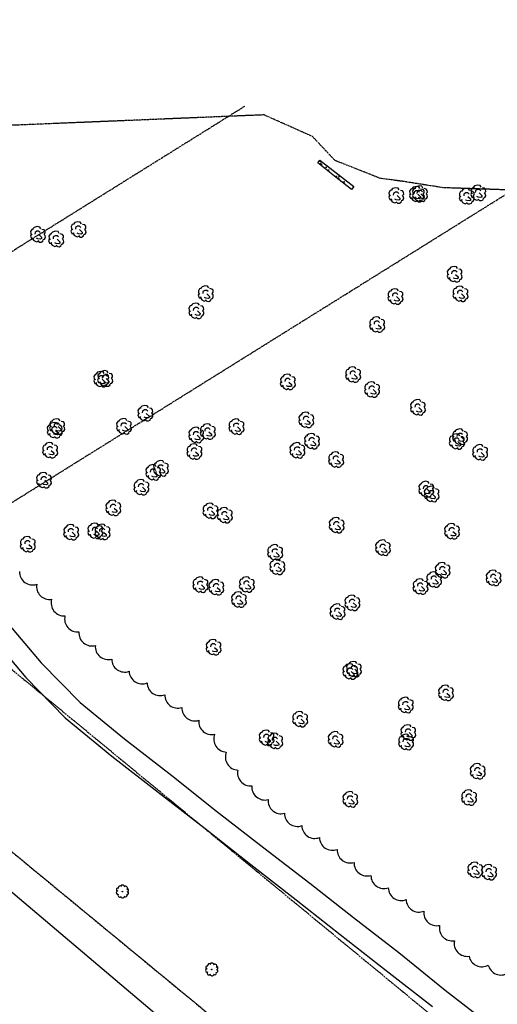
# Model space of a CAD drawing. Extents: x 1608204 to 1613990, y 573372 to 576468.
# Tile 5 of 16: x 1609962 to 1610186, y 574718 to 575180. Entities that reach past the tile are written whole.
import ezdxf

# ---------------------------------------------------------------- set-up
doc = ezdxf.new("R2010")
doc.units = 0
doc.header["$MEASUREMENT"] = 0
doc.linetypes.add('PHANTOM2', pattern=[1.25, 0.625, -0.125, 0.125, -0.125, 0.125, -0.125])
for name, color, linetype in [('V-FIG-BLD', 80, 'Continuous'), ('V-FIG-TREELINE', 87, 'Continuous'), ('V-PROP-BNDY', 78, 'PHANTOM2'), ('V-PROP-BNDY-IN RIVER', 1, 'PHANTOM2'), ('V-PROP-LINE', 2, 'PHANTOM2'), ('V-ROAD-CONC', 16, 'Continuous'), ('V-ROAD-CONC-DEMO', 16, 'Continuous'), ('V-SITE-TREE', 87, 'Continuous'), ('V-SITE-VEGE-TREE', 87, 'Continuous')]:
    doc.layers.add(name, color=color, linetype=linetype)

# ---------------------------------------------------------------- blocks, each defined once
blk = doc.blocks.new('TR12D')
blk.add_circle((0, 0), 0.0167)
for centre, radius, start, end in [((-0.205, -0.049), 0.0894, 100.228, 267.0555), ((-0.205, 0.086), 0.0776, 67.0991, 230.6399), ((-0.107, 0.176), 0.0925, 38.428, 188.0552), ((0.002, 0.188), 0.112, 9.97, 137.0847), ((0.141, 0.151), 0.0988, 320.4226, 114.2658), ((0.218, 0.061), 0.0761, 274.7629, 74.4269), ((-0.125, -0.17), 0.0895, 143.5414, 302.1519), ((0.01, -0.201), 0.0981, 186.2495, 340.4298), ((0.148, -0.18), 0.0704, 211.9529, 38.0471), ((0.216, -0.064), 0.0743, 259.8703, 54.8308)]:
    blk.add_arc(centre, radius, start, end)
blk = doc.blocks.new('SDDOT_TREEDC')
at = {"flags": 128}
for points in [[(-21.9, 0.8), (-24.4, -4.5), (-21.6, -11.6), (-15.6, -12.9)], [(-15.1, 15.2), (-20.5, 14.2), (-23.9, 8.2), (-23.3, 2.6), (-19.5, -1.2)], [(5.8, 16.4), (2.4, 21.4), (-4.5, 22.4), (-13.3, 20.2), (-17.3, 15.8)], [(4.1, 6), (0.3, 9.7), (-5.6, 9.7), (-11, 6), (-11.6, 1.1)], [(0, 0), (7.7, -7.5), (7.6, -11.4), (4.3, -13.2), (-2.8, -12.3), (-6.6, -10.5)], [(15.4, 0.4), (18.3, 4.3), (18.1, 9.8), (14.9, 13.5), (8.8, 14.7)], [(11.5, -14.6), (16, -13.4), (18.8, -8.6), (18.2, -3.3), (14.9, 0)], [(-16.8, -9.2), (-18.1, -12.2), (-14.5, -17.5), (-7.1, -20.9), (-1.5, -18.9)], [(-3.2, -17.5), (0.6, -21.6), (6.2, -21.8), (10.9, -19.3), (12.3, -15.8)]]:
    blk.add_lwpolyline(points, dxfattribs=at)
blk = doc.blocks.new('*U200', base_point=(1609971.392, 575078.93))
at = {"layer": 'V-SITE-TREE', "linetype": 'ByBlock', "lineweight": -2, "xscale": 0.1638418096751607, "yscale": 0.1638418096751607, "zscale": 0.1638418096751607}
blk.add_blockref('SDDOT_TREEDC', (1609971.392, 575078.93), dxfattribs=at)
blk = doc.blocks.new('*U201', base_point=(1609979.965, 575076.774))
at = {"layer": 'V-SITE-TREE', "linetype": 'ByBlock', "lineweight": -2, "xscale": 0.1638418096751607, "yscale": 0.1638418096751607, "zscale": 0.1638418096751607}
blk.add_blockref('SDDOT_TREEDC', (1609979.965, 575076.774), dxfattribs=at)
blk = doc.blocks.new('*U202', base_point=(1609990.444, 575081.257))
at = {"layer": 'V-SITE-TREE', "linetype": 'ByBlock', "lineweight": -2, "xscale": 0.1638418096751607, "yscale": 0.1638418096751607, "zscale": 0.1638418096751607}
blk.add_blockref('SDDOT_TREEDC', (1609990.444, 575081.257), dxfattribs=at)
blk = doc.blocks.new('*U203', base_point=(1610050.159, 575051.143))
at = {"layer": 'V-SITE-TREE', "linetype": 'ByBlock', "lineweight": -2, "xscale": 0.1638418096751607, "yscale": 0.1638418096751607, "zscale": 0.1638418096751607}
blk.add_blockref('SDDOT_TREEDC', (1610050.159, 575051.143), dxfattribs=at)
blk = doc.blocks.new('*U204', base_point=(1610045.739, 575043.065))
at = {"layer": 'V-SITE-TREE', "linetype": 'ByBlock', "lineweight": -2, "xscale": 0.1638418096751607, "yscale": 0.1638418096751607, "zscale": 0.1638418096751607}
blk.add_blockref('SDDOT_TREEDC', (1610045.739, 575043.065), dxfattribs=at)
blk = doc.blocks.new('*U205', base_point=(1610001.145, 575011.001))
at = {"layer": 'V-SITE-TREE', "linetype": 'ByBlock', "lineweight": -2, "xscale": 0.1638418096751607, "yscale": 0.1638418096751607, "zscale": 0.1638418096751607}
blk.add_blockref('SDDOT_TREEDC', (1610001.145, 575011.001), dxfattribs=at)
blk = doc.blocks.new('*U206', base_point=(1610002.97, 575011.382))
at = {"layer": 'V-SITE-TREE', "linetype": 'ByBlock', "lineweight": -2, "xscale": 0.1638418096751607, "yscale": 0.1638418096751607, "zscale": 0.1638418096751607}
blk.add_blockref('SDDOT_TREEDC', (1610002.97, 575011.382), dxfattribs=at)
blk = doc.blocks.new('*U207', base_point=(1610021.801, 574995.005))
at = {"layer": 'V-SITE-TREE', "linetype": 'ByBlock', "lineweight": -2, "xscale": 0.1638418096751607, "yscale": 0.1638418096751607, "zscale": 0.1638418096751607}
blk.add_blockref('SDDOT_TREEDC', (1610021.801, 574995.005), dxfattribs=at)
blk = doc.blocks.new('*U208', base_point=(1610011.758, 574988.897))
at = {"layer": 'V-SITE-TREE', "linetype": 'ByBlock', "lineweight": -2, "xscale": 0.1638418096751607, "yscale": 0.1638418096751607, "zscale": 0.1638418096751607}
blk.add_blockref('SDDOT_TREEDC', (1610011.758, 574988.897), dxfattribs=at)
blk = doc.blocks.new('*U209', base_point=(1609980.432, 574988.853))
at = {"layer": 'V-SITE-TREE', "linetype": 'ByBlock', "lineweight": -2, "xscale": 0.1638418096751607, "yscale": 0.1638418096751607, "zscale": 0.1638418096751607}
blk.add_blockref('SDDOT_TREEDC', (1609980.432, 574988.853), dxfattribs=at)
blk = doc.blocks.new('*U210', base_point=(1609979.262, 574987.045))
at = {"layer": 'V-SITE-TREE', "linetype": 'ByBlock', "lineweight": -2, "xscale": 0.1638418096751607, "yscale": 0.1638418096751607, "zscale": 0.1638418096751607}
blk.add_blockref('SDDOT_TREEDC', (1609979.262, 574987.045), dxfattribs=at)
blk = doc.blocks.new('*U211', base_point=(1609977.13, 574977.673))
at = {"layer": 'V-SITE-TREE', "linetype": 'ByBlock', "lineweight": -2, "xscale": 0.1638418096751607, "yscale": 0.1638418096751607, "zscale": 0.1638418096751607}
blk.add_blockref('SDDOT_TREEDC', (1609977.13, 574977.673), dxfattribs=at)
blk = doc.blocks.new('*U212', base_point=(1609974.251, 574963.636))
at = {"layer": 'V-SITE-TREE', "linetype": 'ByBlock', "lineweight": -2, "xscale": 0.1638418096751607, "yscale": 0.1638418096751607, "zscale": 0.1638418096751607}
blk.add_blockref('SDDOT_TREEDC', (1609974.251, 574963.636), dxfattribs=at)
blk = doc.blocks.new('*U216', base_point=(1609966.642, 574933.562))
at = {"layer": 'V-SITE-TREE', "linetype": 'ByBlock', "lineweight": -2, "xscale": 0.1638418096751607, "yscale": 0.1638418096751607, "zscale": 0.1638418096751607}
blk.add_blockref('SDDOT_TREEDC', (1609966.642, 574933.562), dxfattribs=at)
blk = doc.blocks.new('*U217', base_point=(1610139.157, 575049.802))
at = {"layer": 'V-SITE-TREE', "linetype": 'ByBlock', "lineweight": -2, "xscale": 0.1638418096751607, "yscale": 0.1638418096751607, "zscale": 0.1638418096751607}
blk.add_blockref('SDDOT_TREEDC', (1610139.157, 575049.802), dxfattribs=at)
blk = doc.blocks.new('*U218', base_point=(1610130.572, 575036.621))
at = {"layer": 'V-SITE-TREE', "linetype": 'ByBlock', "lineweight": -2, "xscale": 0.1638418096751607, "yscale": 0.1638418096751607, "zscale": 0.1638418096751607}
blk.add_blockref('SDDOT_TREEDC', (1610130.572, 575036.621), dxfattribs=at)
blk = doc.blocks.new('*U219', base_point=(1610088.683, 575009.715))
at = {"layer": 'V-SITE-TREE', "linetype": 'ByBlock', "lineweight": -2, "xscale": 0.1638418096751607, "yscale": 0.1638418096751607, "zscale": 0.1638418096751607}
blk.add_blockref('SDDOT_TREEDC', (1610088.683, 575009.715), dxfattribs=at)
blk = doc.blocks.new('*U220', base_point=(1610064.572, 574988.741))
at = {"layer": 'V-SITE-TREE', "linetype": 'ByBlock', "lineweight": -2, "xscale": 0.1638418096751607, "yscale": 0.1638418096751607, "zscale": 0.1638418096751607}
blk.add_blockref('SDDOT_TREEDC', (1610064.572, 574988.741), dxfattribs=at)
blk = doc.blocks.new('*U221', base_point=(1610051.109, 574986.417))
at = {"layer": 'V-SITE-TREE', "linetype": 'ByBlock', "lineweight": -2, "xscale": 0.1638418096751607, "yscale": 0.1638418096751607, "zscale": 0.1638418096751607}
blk.add_blockref('SDDOT_TREEDC', (1610051.109, 574986.417), dxfattribs=at)
blk = doc.blocks.new('*U222', base_point=(1610045.672, 574984.84))
at = {"layer": 'V-SITE-TREE', "linetype": 'ByBlock', "lineweight": -2, "xscale": 0.1638418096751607, "yscale": 0.1638418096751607, "zscale": 0.1638418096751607}
blk.add_blockref('SDDOT_TREEDC', (1610045.672, 574984.84), dxfattribs=at)
blk = doc.blocks.new('*U223', base_point=(1610044.823, 574977.027))
at = {"layer": 'V-SITE-TREE', "linetype": 'ByBlock', "lineweight": -2, "xscale": 0.1638418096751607, "yscale": 0.1638418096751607, "zscale": 0.1638418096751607}
blk.add_blockref('SDDOT_TREEDC', (1610044.823, 574977.027), dxfattribs=at)
blk = doc.blocks.new('*U224', base_point=(1610029.104, 574969.189))
at = {"layer": 'V-SITE-TREE', "linetype": 'ByBlock', "lineweight": -2, "xscale": 0.1638418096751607, "yscale": 0.1638418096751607, "zscale": 0.1638418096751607}
blk.add_blockref('SDDOT_TREEDC', (1610029.104, 574969.189), dxfattribs=at)
blk = doc.blocks.new('*U225', base_point=(1610025.528, 574967.315))
at = {"layer": 'V-SITE-TREE', "linetype": 'ByBlock', "lineweight": -2, "xscale": 0.1638418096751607, "yscale": 0.1638418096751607, "zscale": 0.1638418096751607}
blk.add_blockref('SDDOT_TREEDC', (1610025.528, 574967.315), dxfattribs=at)
blk = doc.blocks.new('*U226', base_point=(1610019.94, 574960.326))
at = {"layer": 'V-SITE-TREE', "linetype": 'ByBlock', "lineweight": -2, "xscale": 0.1638418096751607, "yscale": 0.1638418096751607, "zscale": 0.1638418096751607}
blk.add_blockref('SDDOT_TREEDC', (1610019.94, 574960.326), dxfattribs=at)
blk = doc.blocks.new('*U227', base_point=(1610006.78, 574950.625))
at = {"layer": 'V-SITE-TREE', "linetype": 'ByBlock', "lineweight": -2, "xscale": 0.1638418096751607, "yscale": 0.1638418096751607, "zscale": 0.1638418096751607}
blk.add_blockref('SDDOT_TREEDC', (1610006.78, 574950.625), dxfattribs=at)
blk = doc.blocks.new('*U228', base_point=(1610001.69, 574939.353))
at = {"layer": 'V-SITE-TREE', "linetype": 'ByBlock', "lineweight": -2, "xscale": 0.1638418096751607, "yscale": 0.1638418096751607, "zscale": 0.1638418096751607}
blk.add_blockref('SDDOT_TREEDC', (1610001.69, 574939.353), dxfattribs=at)
blk = doc.blocks.new('*U229', base_point=(1609998.276, 574939.867))
at = {"layer": 'V-SITE-TREE', "linetype": 'ByBlock', "lineweight": -2, "xscale": 0.1638418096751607, "yscale": 0.1638418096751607, "zscale": 0.1638418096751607}
blk.add_blockref('SDDOT_TREEDC', (1609998.276, 574939.867), dxfattribs=at)
blk = doc.blocks.new('*U230', base_point=(1609987.007, 574939.217))
at = {"layer": 'V-SITE-TREE', "linetype": 'ByBlock', "lineweight": -2, "xscale": 0.1638418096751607, "yscale": 0.1638418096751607, "zscale": 0.1638418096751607}
blk.add_blockref('SDDOT_TREEDC', (1609987.007, 574939.217), dxfattribs=at)
blk = doc.blocks.new('*U231', base_point=(1610119.305, 575013.18))
at = {"layer": 'V-SITE-TREE', "linetype": 'ByBlock', "lineweight": -2, "xscale": 0.1638418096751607, "yscale": 0.1638418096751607, "zscale": 0.1638418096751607}
blk.add_blockref('SDDOT_TREEDC', (1610119.305, 575013.18), dxfattribs=at)
blk = doc.blocks.new('*U232', base_point=(1610128.184, 575006.179))
at = {"layer": 'V-SITE-TREE', "linetype": 'ByBlock', "lineweight": -2, "xscale": 0.1638418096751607, "yscale": 0.1638418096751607, "zscale": 0.1638418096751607}
blk.add_blockref('SDDOT_TREEDC', (1610128.184, 575006.179), dxfattribs=at)
blk = doc.blocks.new('*U233', base_point=(1610097.332, 574991.899))
at = {"layer": 'V-SITE-TREE', "linetype": 'ByBlock', "lineweight": -2, "xscale": 0.1638418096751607, "yscale": 0.1638418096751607, "zscale": 0.1638418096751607}
blk.add_blockref('SDDOT_TREEDC', (1610097.332, 574991.899), dxfattribs=at)
blk = doc.blocks.new('*U234', base_point=(1610100.003, 574981.983))
at = {"layer": 'V-SITE-TREE', "linetype": 'ByBlock', "lineweight": -2, "xscale": 0.1638418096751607, "yscale": 0.1638418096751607, "zscale": 0.1638418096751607}
blk.add_blockref('SDDOT_TREEDC', (1610100.003, 574981.983), dxfattribs=at)
blk = doc.blocks.new('*U235', base_point=(1610093.126, 574977.641))
at = {"layer": 'V-SITE-TREE', "linetype": 'ByBlock', "lineweight": -2, "xscale": 0.1638418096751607, "yscale": 0.1638418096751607, "zscale": 0.1638418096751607}
blk.add_blockref('SDDOT_TREEDC', (1610093.126, 574977.641), dxfattribs=at)
blk = doc.blocks.new('*U236', base_point=(1610111.328, 574973.275))
at = {"layer": 'V-SITE-TREE', "linetype": 'ByBlock', "lineweight": -2, "xscale": 0.1638418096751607, "yscale": 0.1638418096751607, "zscale": 0.1638418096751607}
blk.add_blockref('SDDOT_TREEDC', (1610111.328, 574973.275), dxfattribs=at)
blk = doc.blocks.new('*U237', base_point=(1610052.351, 574949.271))
at = {"layer": 'V-SITE-TREE', "linetype": 'ByBlock', "lineweight": -2, "xscale": 0.1638418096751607, "yscale": 0.1638418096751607, "zscale": 0.1638418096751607}
blk.add_blockref('SDDOT_TREEDC', (1610052.351, 574949.271), dxfattribs=at)
blk = doc.blocks.new('*U238', base_point=(1610059.089, 574947.248))
at = {"layer": 'V-SITE-TREE', "linetype": 'ByBlock', "lineweight": -2, "xscale": 0.1638418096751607, "yscale": 0.1638418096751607, "zscale": 0.1638418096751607}
blk.add_blockref('SDDOT_TREEDC', (1610059.089, 574947.248), dxfattribs=at)
blk = doc.blocks.new('*U239', base_point=(1610082.698, 574929.799))
at = {"layer": 'V-SITE-TREE', "linetype": 'ByBlock', "lineweight": -2, "xscale": 0.1638418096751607, "yscale": 0.1638418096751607, "zscale": 0.1638418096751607}
blk.add_blockref('SDDOT_TREEDC', (1610082.698, 574929.799), dxfattribs=at)
blk = doc.blocks.new('*U240', base_point=(1610083.743, 574922.991))
at = {"layer": 'V-SITE-TREE', "linetype": 'ByBlock', "lineweight": -2, "xscale": 0.1638418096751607, "yscale": 0.1638418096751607, "zscale": 0.1638418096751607}
blk.add_blockref('SDDOT_TREEDC', (1610083.743, 574922.991), dxfattribs=at)
blk = doc.blocks.new('*U241', base_point=(1610069.415, 574914.713))
at = {"layer": 'V-SITE-TREE', "linetype": 'ByBlock', "lineweight": -2, "xscale": 0.1638418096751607, "yscale": 0.1638418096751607, "zscale": 0.1638418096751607}
blk.add_blockref('SDDOT_TREEDC', (1610069.415, 574914.713), dxfattribs=at)
blk = doc.blocks.new('*U242', base_point=(1610065.701, 574907.598))
at = {"layer": 'V-SITE-TREE', "linetype": 'ByBlock', "lineweight": -2, "xscale": 0.1638418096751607, "yscale": 0.1638418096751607, "zscale": 0.1638418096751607}
blk.add_blockref('SDDOT_TREEDC', (1610065.701, 574907.598), dxfattribs=at)
blk = doc.blocks.new('*U243', base_point=(1610055.115, 574913.403))
at = {"layer": 'V-SITE-TREE', "linetype": 'ByBlock', "lineweight": -2, "xscale": 0.1638418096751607, "yscale": 0.1638418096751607, "zscale": 0.1638418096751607}
blk.add_blockref('SDDOT_TREEDC', (1610055.115, 574913.403), dxfattribs=at)
blk = doc.blocks.new('*U244', base_point=(1610047.673, 574914.632))
at = {"layer": 'V-SITE-TREE', "linetype": 'ByBlock', "lineweight": -2, "xscale": 0.1638418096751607, "yscale": 0.1638418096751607, "zscale": 0.1638418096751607}
blk.add_blockref('SDDOT_TREEDC', (1610047.673, 574914.632), dxfattribs=at)
blk = doc.blocks.new('*U245', base_point=(1610053.812, 574885.255))
at = {"layer": 'V-SITE-TREE', "linetype": 'ByBlock', "lineweight": -2, "xscale": 0.1638418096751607, "yscale": 0.1638418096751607, "zscale": 0.1638418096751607}
blk.add_blockref('SDDOT_TREEDC', (1610053.812, 574885.255), dxfattribs=at)
blk = doc.blocks.new('*U246', base_point=(1610153.588, 574959.473))
at = {"layer": 'V-SITE-TREE', "linetype": 'ByBlock', "lineweight": -2, "xscale": 0.1638418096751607, "yscale": 0.1638418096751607, "zscale": 0.1638418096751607}
blk.add_blockref('SDDOT_TREEDC', (1610153.588, 574959.473), dxfattribs=at)
blk = doc.blocks.new('*U247', base_point=(1610156.114, 574957.161))
at = {"layer": 'V-SITE-TREE', "linetype": 'ByBlock', "lineweight": -2, "xscale": 0.1638418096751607, "yscale": 0.1638418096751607, "zscale": 0.1638418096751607}
blk.add_blockref('SDDOT_TREEDC', (1610156.114, 574957.161), dxfattribs=at)
blk = doc.blocks.new('*U248', base_point=(1610165.687, 574939.658))
at = {"layer": 'V-SITE-TREE', "linetype": 'ByBlock', "lineweight": -2, "xscale": 0.1638418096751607, "yscale": 0.1638418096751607, "zscale": 0.1638418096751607}
blk.add_blockref('SDDOT_TREEDC', (1610165.687, 574939.658), dxfattribs=at)
blk = doc.blocks.new('*U249', base_point=(1610161.281, 574921.4))
at = {"layer": 'V-SITE-TREE', "linetype": 'ByBlock', "lineweight": -2, "xscale": 0.1638418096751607, "yscale": 0.1638418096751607, "zscale": 0.1638418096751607}
blk.add_blockref('SDDOT_TREEDC', (1610161.281, 574921.4), dxfattribs=at)
blk = doc.blocks.new('*U250', base_point=(1610157.302, 574917.053))
at = {"layer": 'V-SITE-TREE', "linetype": 'ByBlock', "lineweight": -2, "xscale": 0.1638418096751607, "yscale": 0.1638418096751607, "zscale": 0.1638418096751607}
blk.add_blockref('SDDOT_TREEDC', (1610157.302, 574917.053), dxfattribs=at)
blk = doc.blocks.new('*U251', base_point=(1610150.913, 574913.737))
at = {"layer": 'V-SITE-TREE', "linetype": 'ByBlock', "lineweight": -2, "xscale": 0.1638418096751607, "yscale": 0.1638418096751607, "zscale": 0.1638418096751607}
blk.add_blockref('SDDOT_TREEDC', (1610150.913, 574913.737), dxfattribs=at)
blk = doc.blocks.new('*U252', base_point=(1610133.29, 574931.971))
at = {"layer": 'V-SITE-TREE', "linetype": 'ByBlock', "lineweight": -2, "xscale": 0.1638418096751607, "yscale": 0.1638418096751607, "zscale": 0.1638418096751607}
blk.add_blockref('SDDOT_TREEDC', (1610133.29, 574931.971), dxfattribs=at)
blk = doc.blocks.new('*U253', base_point=(1610111.57, 574942.556))
at = {"layer": 'V-SITE-TREE', "linetype": 'ByBlock', "lineweight": -2, "xscale": 0.1638418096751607, "yscale": 0.1638418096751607, "zscale": 0.1638418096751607}
blk.add_blockref('SDDOT_TREEDC', (1610111.57, 574942.556), dxfattribs=at)
blk = doc.blocks.new('*U254', base_point=(1610118.928, 574906.1))
at = {"layer": 'V-SITE-TREE', "linetype": 'ByBlock', "lineweight": -2, "xscale": 0.1638418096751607, "yscale": 0.1638418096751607, "zscale": 0.1638418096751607}
blk.add_blockref('SDDOT_TREEDC', (1610118.928, 574906.1), dxfattribs=at)
blk = doc.blocks.new('*U255', base_point=(1610111.976, 574901.947))
at = {"layer": 'V-SITE-TREE', "linetype": 'ByBlock', "lineweight": -2, "xscale": 0.1638418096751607, "yscale": 0.1638418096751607, "zscale": 0.1638418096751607}
blk.add_blockref('SDDOT_TREEDC', (1610111.976, 574901.947), dxfattribs=at)
blk = doc.blocks.new('*U256', base_point=(1610117.957, 574873.914))
at = {"layer": 'V-SITE-TREE', "linetype": 'ByBlock', "lineweight": -2, "xscale": 0.1638418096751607, "yscale": 0.1638418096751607, "zscale": 0.1638418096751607}
blk.add_blockref('SDDOT_TREEDC', (1610117.957, 574873.914), dxfattribs=at)
blk = doc.blocks.new('*U257', base_point=(1610119.666, 574875.01))
at = {"layer": 'V-SITE-TREE', "linetype": 'ByBlock', "lineweight": -2, "xscale": 0.1638418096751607, "yscale": 0.1638418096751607, "zscale": 0.1638418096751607}
blk.add_blockref('SDDOT_TREEDC', (1610119.666, 574875.01), dxfattribs=at)
blk = doc.blocks.new('*U258', base_point=(1610111.064, 574842.046))
at = {"layer": 'V-SITE-TREE', "linetype": 'ByBlock', "lineweight": -2, "xscale": 0.1638418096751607, "yscale": 0.1638418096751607, "zscale": 0.1638418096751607}
blk.add_blockref('SDDOT_TREEDC', (1610111.064, 574842.046), dxfattribs=at)
blk = doc.blocks.new('*U259', base_point=(1610094.434, 574851.565))
at = {"layer": 'V-SITE-TREE', "linetype": 'ByBlock', "lineweight": -2, "xscale": 0.1638418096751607, "yscale": 0.1638418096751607, "zscale": 0.1638418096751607}
blk.add_blockref('SDDOT_TREEDC', (1610094.434, 574851.565), dxfattribs=at)
blk = doc.blocks.new('*U260', base_point=(1610082.718, 574841.3))
at = {"layer": 'V-SITE-TREE', "linetype": 'ByBlock', "lineweight": -2, "xscale": 0.1638418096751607, "yscale": 0.1638418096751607, "zscale": 0.1638418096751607}
blk.add_blockref('SDDOT_TREEDC', (1610082.718, 574841.3), dxfattribs=at)
blk = doc.blocks.new('*U261', base_point=(1610078.7, 574842.796))
at = {"layer": 'V-SITE-TREE', "linetype": 'ByBlock', "lineweight": -2, "xscale": 0.1638418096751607, "yscale": 0.1638418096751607, "zscale": 0.1638418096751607}
blk.add_blockref('SDDOT_TREEDC', (1610078.7, 574842.796), dxfattribs=at)
blk = doc.blocks.new('*U262', base_point=(1610185.185, 574917.8))
at = {"layer": 'V-SITE-TREE', "linetype": 'ByBlock', "lineweight": -2, "xscale": 0.1638418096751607, "yscale": 0.1638418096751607, "zscale": 0.1638418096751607}
blk.add_blockref('SDDOT_TREEDC', (1610185.185, 574917.8), dxfattribs=at)
blk = doc.blocks.new('*U263', base_point=(1610162.853, 574863.83))
at = {"layer": 'V-SITE-TREE', "linetype": 'ByBlock', "lineweight": -2, "xscale": 0.1638418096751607, "yscale": 0.1638418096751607, "zscale": 0.1638418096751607}
blk.add_blockref('SDDOT_TREEDC', (1610162.853, 574863.83), dxfattribs=at)
blk = doc.blocks.new('*U264', base_point=(1610143.97, 574858.18))
at = {"layer": 'V-SITE-TREE', "linetype": 'ByBlock', "lineweight": -2, "xscale": 0.1638418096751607, "yscale": 0.1638418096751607, "zscale": 0.1638418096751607}
blk.add_blockref('SDDOT_TREEDC', (1610143.97, 574858.18), dxfattribs=at)
blk = doc.blocks.new('*U265', base_point=(1610145.172, 574845.308))
at = {"layer": 'V-SITE-TREE', "linetype": 'ByBlock', "lineweight": -2, "xscale": 0.1638418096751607, "yscale": 0.1638418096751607, "zscale": 0.1638418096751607}
blk.add_blockref('SDDOT_TREEDC', (1610145.172, 574845.308), dxfattribs=at)
blk = doc.blocks.new('*U266', base_point=(1610144.139, 574840.817))
at = {"layer": 'V-SITE-TREE', "linetype": 'ByBlock', "lineweight": -2, "xscale": 0.1638418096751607, "yscale": 0.1638418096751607, "zscale": 0.1638418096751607}
blk.add_blockref('SDDOT_TREEDC', (1610144.139, 574840.817), dxfattribs=at)
blk = doc.blocks.new('*U267', base_point=(1610117.965, 574813.929))
at = {"layer": 'V-SITE-TREE', "linetype": 'ByBlock', "lineweight": -2, "xscale": 0.1638418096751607, "yscale": 0.1638418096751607, "zscale": 0.1638418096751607}
blk.add_blockref('SDDOT_TREEDC', (1610117.965, 574813.929), dxfattribs=at)
blk = doc.blocks.new('*U268', base_point=(1610183.08, 574779.778))
at = {"layer": 'V-SITE-TREE', "linetype": 'ByBlock', "lineweight": -2, "xscale": 0.1638418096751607, "yscale": 0.1638418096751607, "zscale": 0.1638418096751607}
blk.add_blockref('SDDOT_TREEDC', (1610183.08, 574779.778), dxfattribs=at)
blk = doc.blocks.new('*U269', base_point=(1610176.573, 574780.842))
at = {"layer": 'V-SITE-TREE', "linetype": 'ByBlock', "lineweight": -2, "xscale": 0.1638418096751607, "yscale": 0.1638418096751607, "zscale": 0.1638418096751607}
blk.add_blockref('SDDOT_TREEDC', (1610176.573, 574780.842), dxfattribs=at)
blk = doc.blocks.new('*U270', base_point=(1610173.693, 574814.752))
at = {"layer": 'V-SITE-TREE', "linetype": 'ByBlock', "lineweight": -2, "xscale": 0.1638418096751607, "yscale": 0.1638418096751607, "zscale": 0.1638418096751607}
blk.add_blockref('SDDOT_TREEDC', (1610173.693, 574814.752), dxfattribs=at)
blk = doc.blocks.new('*U271', base_point=(1610177.737, 574827.09))
at = {"layer": 'V-SITE-TREE', "linetype": 'ByBlock', "lineweight": -2, "xscale": 0.1638418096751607, "yscale": 0.1638418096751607, "zscale": 0.1638418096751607}
blk.add_blockref('SDDOT_TREEDC', (1610177.737, 574827.09), dxfattribs=at)
blk = doc.blocks.new('*U276', base_point=(1610139.558, 575097.188))
at = {"layer": 'V-SITE-TREE', "linetype": 'ByBlock', "lineweight": -2, "xscale": 0.1638418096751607, "yscale": 0.1638418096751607, "zscale": 0.1638418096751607}
blk.add_blockref('SDDOT_TREEDC', (1610139.558, 575097.188), dxfattribs=at)
blk = doc.blocks.new('*U277', base_point=(1610149.237, 575097.832))
at = {"layer": 'V-SITE-TREE', "linetype": 'ByBlock', "lineweight": -2, "xscale": 0.1638418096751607, "yscale": 0.1638418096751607, "zscale": 0.1638418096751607}
blk.add_blockref('SDDOT_TREEDC', (1610149.237, 575097.832), dxfattribs=at)
blk = doc.blocks.new('*U278', base_point=(1610150.663, 575098.026))
at = {"layer": 'V-SITE-TREE', "linetype": 'ByBlock', "lineweight": -2, "xscale": 0.1638418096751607, "yscale": 0.1638418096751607, "zscale": 0.1638418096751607}
blk.add_blockref('SDDOT_TREEDC', (1610150.663, 575098.026), dxfattribs=at)
blk = doc.blocks.new('*U279', base_point=(1610172.608, 575096.809))
at = {"layer": 'V-SITE-TREE', "linetype": 'ByBlock', "lineweight": -2, "xscale": 0.1638418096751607, "yscale": 0.1638418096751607, "zscale": 0.1638418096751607}
blk.add_blockref('SDDOT_TREEDC', (1610172.608, 575096.809), dxfattribs=at)
blk = doc.blocks.new('*U280', base_point=(1610178.029, 575098.414))
at = {"layer": 'V-SITE-TREE', "linetype": 'ByBlock', "lineweight": -2, "xscale": 0.1638418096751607, "yscale": 0.1638418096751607, "zscale": 0.1638418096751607}
blk.add_blockref('SDDOT_TREEDC', (1610178.029, 575098.414), dxfattribs=at)
blk = doc.blocks.new('*U281', base_point=(1610166.921, 575060.233))
at = {"layer": 'V-SITE-TREE', "linetype": 'ByBlock', "lineweight": -2, "xscale": 0.1638418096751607, "yscale": 0.1638418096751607, "zscale": 0.1638418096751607}
blk.add_blockref('SDDOT_TREEDC', (1610166.921, 575060.233), dxfattribs=at)
blk = doc.blocks.new('*U282', base_point=(1610169.67, 575051.08))
at = {"layer": 'V-SITE-TREE', "linetype": 'ByBlock', "lineweight": -2, "xscale": 0.1638418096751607, "yscale": 0.1638418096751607, "zscale": 0.1638418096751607}
blk.add_blockref('SDDOT_TREEDC', (1610169.67, 575051.08), dxfattribs=at)
blk = doc.blocks.new('*U283', base_point=(1610149.68, 574997.794))
at = {"layer": 'V-SITE-TREE', "linetype": 'ByBlock', "lineweight": -2, "xscale": 0.1638418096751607, "yscale": 0.1638418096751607, "zscale": 0.1638418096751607}
blk.add_blockref('SDDOT_TREEDC', (1610149.68, 574997.794), dxfattribs=at)
blk = doc.blocks.new('*U284', base_point=(1610167.945, 574981.807))
at = {"layer": 'V-SITE-TREE', "linetype": 'ByBlock', "lineweight": -2, "xscale": 0.1638418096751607, "yscale": 0.1638418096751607, "zscale": 0.1638418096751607}
blk.add_blockref('SDDOT_TREEDC', (1610167.945, 574981.807), dxfattribs=at)
blk = doc.blocks.new('*U285', base_point=(1610169.458, 574984.05))
at = {"layer": 'V-SITE-TREE', "linetype": 'ByBlock', "lineweight": -2, "xscale": 0.1638418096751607, "yscale": 0.1638418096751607, "zscale": 0.1638418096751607}
blk.add_blockref('SDDOT_TREEDC', (1610169.458, 574984.05), dxfattribs=at)
blk = doc.blocks.new('*U286', base_point=(1610178.88, 574976.714))
at = {"layer": 'V-SITE-TREE', "linetype": 'ByBlock', "lineweight": -2, "xscale": 0.1638418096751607, "yscale": 0.1638418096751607, "zscale": 0.1638418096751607}
blk.add_blockref('SDDOT_TREEDC', (1610178.88, 574976.714), dxfattribs=at)

msp = doc.modelspace()

# ---------------------------------------------------------------- hatches: boundary and pattern name
at = {"layer": 'V-ROAD-CONC-DEMO', "linetype": 'Continuous', "lineweight": -3}
h = msp.add_hatch(dxfattribs=at)
h.set_pattern_fill('AR-CONC', color=256)
h.set_pattern_definition([(50, (0, 0), (7.172601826, -0.62752135), [0.75, -8.25]), (355, (0, 0), (-1.387513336, 7.521921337), [0.6, -6.6]), (100.45144446, (0.598, -0.052), (5.785088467, 6.89439991), [0.63740192, -7.01142112]), (46.1842, (0, 2), (10.672413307, -1.65519281), [1.125, -12.375]), (96.6356355, (0.889, 1.862), (9.346619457, 9.74118601), [0.95610342, -10.5171376]), (351.184164, (0, 2), (9.34661945, 9.741186), [0.9, -9.90000001]), (21, (1, 1.5), (5.969070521, -4.026188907), [0.75, -8.25]), (326, (1, 1.5), (2.43315332, 7.25150045), [0.6, -6.6]), (71.45144474, (1.4974, 1.1645), (8.402223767, 3.225311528), [0.6374019, -7.01142112]), (37.5, (0, 0), (0.121598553, 3.3289385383), [0, -6.52, 0, -6.7, 0, -6.625]), (7.5, (0, 0), (2.6306953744, 3.944117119), [0, -3.82, 0, -6.37, 0, -2.525]), (327.5, (-2.23, 0), (5.3382243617, -0.2255487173), [0, -2.5, 0, -7.8, 0, -10.35]), (317.5, (-3.23, 0), (5.831861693, 1.001049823), [0, -3.25, 0, -5.18, 0, -7.35])])
h.paths.add_polyline_path([(1610103.2, 575113.73), (1610102.23, 575112.52), (1610110.15, 575106.3), (1610118.01, 575100.01), (1610119.2, 575101.49)])

# ---------------------------------------------------------------- linework, layer by layer
at = {"layer": 'V-FIG-BLD', "linetype": 'Continuous', "lineweight": -3}
msp.add_polyline3d([(1609883.95, 574826.33, 23.28), (1609896.24, 574805.33, 23.27), (1609904.95, 574815.88, 23.57), (1610049.09, 574693.94, 23.78)], dxfattribs=at)
at = {"layer": 'V-FIG-TREELINE', "linetype": 'Continuous', "flags": 128}
msp.add_lwpolyline([(1609962.34, 574920.8, 0.520567), (1609970.37, 574914.84, 0.520567), (1609977.37, 574907.81, 0.520567), (1609983.64, 574900.02, 0.520567), (1609990.19, 574892.51, 0.520567), (1609997.88, 574886.12, 0.520567), (1610005.57, 574879.73, 0.520567), (1610013.75, 574874.01, 0.520567), (1610022.15, 574868.58, 0.520567), (1610030.46, 574863.03, 0.520567), (1610038.46, 574857.03, 0.520567), (1610046.46, 574851.03, 0.520567), (1610053.87, 574844.48, 0.520567), (1610059.33, 574836.1, 0.520567), (1610064.78, 574827.71, 0.520567), (1610071.32, 574820.29, 0.520567), (1610078.96, 574813.85, 0.520567), (1610086.61, 574807.4, 0.520567), (1610094.75, 574801.61, 0.520567), (1610103.05, 574796.03, 0.520567), (1610111.34, 574790.45, 0.520567), (1610119.28, 574784.37, 0.520567), (1610127.2, 574778.27, 0.520567), (1610135.3, 574772.42, 0.520567), (1610143.68, 574766.96, 0.520567), (1610152.05, 574761.5, 0.520567), (1610159.42, 574754.82, 0.520567), (1610166.33, 574747.6, 0.520567), (1610173.24, 574740.37, 0.520567), (1610182.23, 574736.24, 0.520567), (1610191.52, 574732.54, 0.520567)], format="xyb", dxfattribs=at)
at = {"layer": 'V-PROP-BNDY', "flags": 128}
msp.add_lwpolyline([(1609552.32, 574560.85), (1609588.45, 574663.76), (1609885.96, 574849.29), (1610397.05, 574428.2), (1610884.09, 574189.58), (1610865.43, 574116.74), (1610414.67, 574257.54), (1610420.83, 574275.03), (1610389.68, 574285.98)], close=True, dxfattribs=at)
at = {"layer": 'V-PROP-BNDY', "color": 1, "flags": 128}
msp.add_lwpolyline([(1609552.32, 574560.85), (1609588.45, 574663.76), (1609885.96, 574849.29), (1610397.05, 574428.2), (1610884.09, 574189.58), (1610865.43, 574116.74), (1610414.67, 574257.54), (1610420.83, 574275.03), (1610389.68, 574285.98)], close=True, dxfattribs=at)
at = {"layer": 'V-PROP-BNDY-IN RIVER', "flags": 128}
msp.add_lwpolyline([(1608912.95, 576468.19), (1608961.56, 576391.52), (1608974.35, 576373.42), (1608996.69, 576350.44), (1609072.36, 576273.83), (1609107.5, 576238.72), (1609119.77, 576227.17), (1609163.06, 576189.75), (1609199.49, 576159.13), (1609236.98, 576127.15), (1609290.62, 576081.54), (1609387.58, 575997.69), (1609447.31, 575948.05), (1609476.07, 575926.66), (1609521.66, 575893.16), (1609555.17, 575870.05), (1609603.07, 575836.85), (1609645.11, 575808.28), (1609697.25, 575776.69), (1609780.13, 575728.54), (1609848.76, 575689.58), (1609900.26, 575660.99), (1609959.4, 575625.41), (1609991.96, 575605.97), (1610026.42, 575586.53), (1610101.04, 575545.19), (1610173.16, 575505.56), (1610242.07, 575468.15), (1610366.5, 575403.26), (1610449.44, 575363.52), (1610520.93, 575329.84), (1610588.98, 575297.66), (1610728.83, 575231.73), (1610796, 575200.09), (1610820.41, 575188.43), (1610854.32, 575169.67), (1610887.21, 575151.52), (1610944.7, 575121.19), (1611007.02, 575090.97), (1611067.56, 575063.11), (1611094.43, 575051.69), (1611154.87, 575027.86), (1611193.19, 575010.84), (1611240.54, 574989.75), (1611272.32, 574978.58), (1611291.97, 574972.79), (1611292.26, 574763.27), (1611244.57, 574783.73), (1611217.58, 574795.36), (1611189.15, 574810), (1611172.11, 574817.76), (1611137.29, 574830.71), (1611119.79, 574834.74), (1611106.11, 574834.74), (1611024.51, 574854.72), (1610992.14, 574863.96), (1610947.66, 574877.72), (1610903.52, 574900.4), (1610881.03, 574915.77), (1610867.72, 574925.8), (1610839.83, 574941.91), (1610812.13, 574956.19), (1610753.82, 574987.61), (1610722.84, 575001.33), (1610679.16, 575021.91), (1610643.54, 575043.76), (1610594.42, 575065.14), (1610555.85, 575080.31), (1610529.8, 575088.56, 0.089052), (1610468.71, 575083.2), (1610439.66, 575075.71, -0.137894), (1610393.43, 575075.7), (1610356.18, 575084.53), (1610335.57, 575086.76), (1610307.49, 575092.73), (1610242.56, 575096.06), (1610220.18, 575098.86), (1610187.16, 575099.97), (1610161.08, 575100.86), (1610141.89, 575103.88), (1610131.77, 575105.17), (1610110.36, 575113.63), (1610099.8, 575124.87), (1610076.99, 575135.03), (1609960.61, 575130.21), (1609906.71, 575132.76), (1609868.22, 575136.75), (1609851.78, 575138.24), (1609805.65, 575155.21), (1609770.72, 575181.94), (1609750.99, 575188.97), (1609735.98, 575196.61), (1609675.37, 575220.87), (1609647.79, 575222.19), (1609629.84, 575230.56), (1609591.88, 575226.64), (1609563.43, 575238.38), (1609546.27, 575239.35), (1609529.77, 575239.08), (1609510.65, 575241.74), (1609464.52, 575252.75), (1609448.56, 575256.88), (1609330.4, 575271.88), (1609311.1, 575273.03), (1609241.69, 575266.63), (1609213.8, 575265.47), (1609175.99, 575262.01), (1609154, 575257.78), (1609117.31, 575244.64), (1609087.01, 575233.22), (1609065.7, 575226.12), (1609045.19, 575222.57), (1609015.05, 575216.77), (1609006.44, 575214.35), (1608985.17, 575204.18), (1608968.72, 575197.51), (1608929.29, 575187.02), (1608915.49, 575181.26), (1608886.89, 575166.3), (1608872.98, 575158), (1608855.33, 575141.99), (1608832.34, 575119.34), (1608822.15, 575112.16), (1608806.54, 575099.7), (1608685.19, 575044.97), (1608683.24, 575412.49), (1608740, 575433.51), (1608755.81, 575440), (1608861.96, 575475.98), (1608890.27, 575484.4), (1608899.22, 575487.06), (1608918.81, 575492.89), (1608995.6, 575511.76), (1609070.66, 575525.76), (1609107.26, 575538.52), (1609145.39, 575538.84), (1609158.33, 575538.78), (1609189.07, 575546.19), (1609231.81, 575552.19), (1609242.12, 575552.19), (1609258.37, 575553.21), (1609270.2, 575555.13), (1609301.27, 575558.77), (1609316.76, 575561.37), (1609360.23, 575562.15), (1609397.31, 575595.56, -0.035816), (1609418.58, 575603.35, -0.197867), (1609444.8, 575598.54, 0.729966), (1609446.34, 575598.73), (1609454.77, 575615.98), (1609458.68, 575645.19), (1609454.1, 575673.76, 0.178951), (1609451.67, 575677.77), (1609331.64, 575764.91), (1609253.52, 575826.7), (1609178.24, 575888.42), (1609088.72, 575965.44), (1609039.53, 576010.23), (1608967.05, 576076.93), (1608921.94, 576118.61), (1608880.64, 576156.87), (1608852.63, 576186.08, -0.058106), (1608712.65, 576368.55), (1608676.82, 576431.93), (1608676.82, 576467.76)], format="xyb", dxfattribs=at)
at = {"layer": 'V-PROP-LINE'}
for p, q in [((1609645, 574875.36), (1610068.02, 575139.16)), ((1609592.02, 574724.53), (1610208.17, 575108.77)), ((1609904.59, 574919.46), (1610433.04, 574484.07)), ((1609885.96, 574849.29), (1610397.05, 574428.2))]:
    msp.add_line(p, q, dxfattribs=at)
at = {"layer": 'V-ROAD-CONC', "linetype": 'Continuous', "lineweight": -3}
for points in [[(1609747.41, 575093.46, 28.1), (1609773.93, 575078.77, 28.54), (1609795.91, 575064.54, 28.52), (1609825.82, 575034.58, 28.46), (1609841.48, 575012.68, 28.4), (1609858.68, 574994.74, 28.55), (1609880.89, 574979.87, 27.94), (1609904.78, 574962.49, 27.58), (1609923.83, 574942.55, 27.14), (1609940.12, 574920.07, 27), (1609955.49, 574898.24, 27.06), (1609972.43, 574877.95, 27.29), (1609990.7, 574859.45, 27.21), (1610011.52, 574842.33, 27.09), (1610033.71, 574825.13, 27.05), (1610054.66, 574808.48, 26.87), (1610076.88, 574791.22, 26.88), (1610098.46, 574774.64, 26.86), (1610118.95, 574758.58, 26.83), (1610140.27, 574742.04, 26.74), (1610162.05, 574724.49, 26.78), (1610183.49, 574707.85, 26.75)], [(1609742.44, 575084.59, 28.22), (1609768.86, 575070.14, 28.74), (1609789.75, 575056.49, 28.68), (1609817.38, 575028.24, 28.6), (1609833.5, 575006.37, 28.42), (1609851.64, 574986.83, 28.67), (1609874.35, 574971.62, 28.36), (1609896.65, 574955.37, 27.81), (1609915.85, 574936.12, 27.03), (1609932.03, 574914.12, 27.05), (1609947.59, 574891.84, 27.3), (1609965.33, 574871.14, 27.38), (1609983.78, 574852.17, 27.33), (1610005.6, 574834.23, 27.15), (1610027.39, 574817.25, 27.03), (1610049.38, 574800.27, 27.06), (1610070.82, 574783.38, 26.96), (1610092.06, 574766.75, 27.02), (1610112.79, 574750.55, 26.95), (1610134.4, 574733.63, 26.87), (1610156.13, 574716.82, 26.83)]]:
    msp.add_polyline3d(points, dxfattribs=at)
at = {"layer": 'V-ROAD-CONC-DEMO', "linetype": 'Continuous', "lineweight": -3, "flags": 128}
msp.add_lwpolyline([(1610118.01, 575100.01), (1610110.15, 575106.3), (1610102.23, 575112.52), (1610103.2, 575113.73), (1610119.2, 575101.49)], close=True, dxfattribs=at)

# ---------------------------------------------------------------- block references
at = {"layer": 'V-SITE-TREE', "xscale": 10, "yscale": 10, "zscale": 10}
for p in [(1610010.58, 574770.68), (1610052.49, 574734.15)]:
    msp.add_blockref('TR12D', p, dxfattribs=at)
at = {"layer": 'V-SITE-VEGE-TREE'}
for name, p in [('*U277', (1610149.24, 575097.83)), ('*U278', (1610150.66, 575098.03)), ('*U280', (1610178.03, 575098.41)), ('*U276', (1610139.56, 575097.19)), ('*U279', (1610172.61, 575096.81)), ('*U202', (1609990.44, 575081.26)), ('*U200', (1609971.39, 575078.93)), ('*U201', (1609979.97, 575076.77)), ('*U281', (1610166.92, 575060.23)), ('*U203', (1610050.16, 575051.14)), ('*U217', (1610139.16, 575049.8)), ('*U282', (1610169.67, 575051.08)), ('*U204', (1610045.74, 575043.06)), ('*U218', (1610130.57, 575036.62)), ('*U205', (1610001.15, 575011)), ('*U206', (1610002.97, 575011.38)), ('*U231', (1610119.3, 575013.18)), ('*U219', (1610088.68, 575009.71)), ('*U232', (1610128.18, 575006.18)), ('*U283', (1610149.68, 574997.79)), ('*U207', (1610021.8, 574995.01)), ('*U233', (1610097.33, 574991.9)), ('*U210', (1609979.26, 574987.05)), ('*U209', (1609980.43, 574988.85)), ('*U208', (1610011.76, 574988.9)), ('*U220', (1610064.57, 574988.74)), ('*U222', (1610045.67, 574984.84)), ('*U221', (1610051.11, 574986.42)), ('*U285', (1610169.46, 574984.05)), ('*U234', (1610100, 574981.98)), ('*U284', (1610167.95, 574981.81)), ('*U211', (1609977.13, 574977.67)), ('*U223', (1610044.82, 574977.03)), ('*U235', (1610093.13, 574977.64)), ('*U236', (1610111.33, 574973.28)), ('*U286', (1610178.88, 574976.71)), ('*U224', (1610029.1, 574969.19)), ('*U225', (1610025.53, 574967.31)), ('*U212', (1609974.25, 574963.64)), ('*U226', (1610019.94, 574960.33)), ('*U246', (1610153.59, 574959.47)), ('*U247', (1610156.11, 574957.16)), ('*U227', (1610006.78, 574950.62)), ('*U237', (1610052.35, 574949.27)), ('*U238', (1610059.09, 574947.25)), ('*U253', (1610111.57, 574942.56)), ('*U230', (1609987.01, 574939.22)), ('*U229', (1609998.28, 574939.87)), ('*U228', (1610001.69, 574939.35)), ('*U248', (1610165.69, 574939.66)), ('*U216', (1609966.64, 574933.56)), ('*U252', (1610133.29, 574931.97)), ('*U239', (1610082.7, 574929.8)), ('*U240', (1610083.74, 574922.99)), ('*U249', (1610161.28, 574921.4)), ('*U262', (1610185.19, 574917.8)), ('*U244', (1610047.67, 574914.63)), ('*U243', (1610055.11, 574913.4)), ('*U241', (1610069.42, 574914.71)), ('*U251', (1610150.91, 574913.74)), ('*U250', (1610157.3, 574917.05)), ('*U242', (1610065.7, 574907.6)), ('*U254', (1610118.93, 574906.1)), ('*U255', (1610111.98, 574901.95)), ('*U245', (1610053.81, 574885.26)), ('*U256', (1610117.96, 574873.91)), ('*U257', (1610119.67, 574875.01)), ('*U263', (1610162.85, 574863.83)), ('*U264', (1610143.97, 574858.18)), ('*U259', (1610094.43, 574851.56)), ('*U265', (1610145.17, 574845.31)), ('*U261', (1610078.7, 574842.8)), ('*U260', (1610082.72, 574841.3)), ('*U258', (1610111.06, 574842.05)), ('*U266', (1610144.14, 574840.82)), ('*U271', (1610177.74, 574827.09)), ('*U267', (1610117.97, 574813.93)), ('*U270', (1610173.69, 574814.75)), ('*U269', (1610176.57, 574780.84)), ('*U268', (1610183.08, 574779.78))]:
    msp.add_blockref(name, p, dxfattribs=at)

doc.saveas('drawing.dxf')
